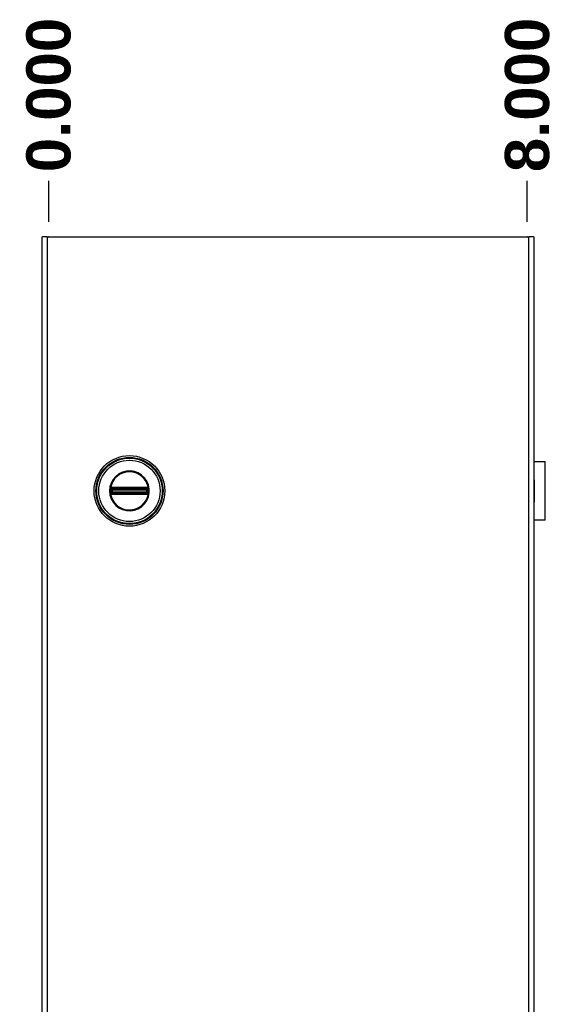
# Model space of a CAD drawing. Header units: inches. Extents: x 2 to 103, y 2 to 66.
# Tile 10 of 21: x 44 to 53, y 34 to 50. Entities that reach past the tile are written whole.
import ezdxf

# ---------------------------------------------------------------- set-up
doc = ezdxf.new("R2010")
doc.units = ezdxf.units.IN
doc.header["$LTSCALE"] = 6.141898
doc.header["$MEASUREMENT"] = 0
doc.linetypes.add('CHAIN', pattern=[0.7087, 0.4724, -0.0591, 0.1181, -0.0591])
for name, color, linetype, lineweight in [('Dimensions(ANSI)', 7, 'Continuous', 25), ('Visible Edges(ANSI)', 7, 'Continuous', 25), ('Visible Tangent Edges(ANSI)', 7, 'Continuous', 25), ('Work Point(ANSI)', 7, 'Continuous', 25)]:
    doc.layers.add(name, color=color, linetype=linetype, lineweight=lineweight)
doc.styles.add('Dimension-ANSI', font='arialbd.ttf')
doc.dimstyles.new('INCH-ANSI-VERTICAL', dxfattribs={"dimscale": 6.141898, "dimtxt": 0.12, "dimasz": 0.098425, "dimexe": 0.04, "dimexo": 0.04, "dimgap": 0.031496, "dimtad": 0, "dimtih": 1, "dimtoh": 1, "dimdec": 3, "dimrnd": 1e-08, "dimzin": 0, "dimdsep": 46, "dimtxsty": 'Dimension-ANSI', "dimcen": 0.09, "dimdle": 0.312, "dimclrd": 179, "dimclre": 179, "dimclrt": 7, "dimadec": 1, "dimazin": 0, "dimtfac": 1, "dimtdec": 3, "dimtofl": 0, "dimtmove": 0, "dimatfit": 3, "dimfxl": 1, "dimtolj": 1, "dimtzin": 4, "dimlwd": 25, "dimlwe": 25, "dimarcsym": 0})

# ---------------------------------------------------------------- blocks, each defined once
blk = doc.blocks.new('*D13')
at = {"layer": 'Defpoints', "color": 0, "linetype": 'Continuous', "transparency": 16777216}
for p in [(44.77, 47.735), (44.77, 46.806), (44.77, 46.806)]:
    blk.add_point(p, dxfattribs=at)
at = {"layer": 'Dimensions(ANSI)', "color": 179, "linetype": 'Continuous', "lineweight": 25, "true_color": 0x262658, "transparency": 16777216}
blk.add_line((44.77, 47.051), (44.77, 47.735), dxfattribs=at)
at = {"layer": 'Dimensions(ANSI)', "color": 7, "linetype": 'Continuous', "lineweight": 25, "transparency": 16777216, "insert": (44.77, 49.17), "char_height": 0.737, "attachment_point": 5, "rotation": 90, "style": 'Dimension-ANSI'}
blk.add_mtext('\\A1;0.000', dxfattribs=at)
blk = doc.blocks.new('*D14')
at = {"layer": 'Defpoints', "color": 0, "linetype": 'Continuous', "transparency": 16777216}
for p in [(52.754, 47.735), (44.77, 46.806), (52.754, 46.806)]:
    blk.add_point(p, dxfattribs=at)
at = {"layer": 'Dimensions(ANSI)', "color": 179, "linetype": 'Continuous', "lineweight": 25, "true_color": 0x262658, "transparency": 16777216}
blk.add_line((52.754, 47.051), (52.754, 47.735), dxfattribs=at)
at = {"layer": 'Dimensions(ANSI)', "color": 7, "linetype": 'Continuous', "lineweight": 25, "transparency": 16777216, "insert": (52.754, 49.171), "char_height": 0.737, "attachment_point": 5, "rotation": 90, "style": 'Dimension-ANSI'}
blk.add_mtext('\\A1;8.000', dxfattribs=at)

msp = doc.modelspace()

# ---------------------------------------------------------------- linework, layer by layer
at = {"layer": 'Visible Edges(ANSI)'}
for p, q in [((44.65975, 22.85228), (44.65975, 46.80568)), ((44.74558, 46.80568), (44.65975, 46.80568)), ((44.74558, 46.80568), (52.77796, 46.80568)), ((52.86379, 46.80568), (52.77796, 46.80568)), ((52.86379, 46.80568), (52.86379, 22.85228)), ((52.86379, 43.0551), (53.04919, 43.0551)), ((53.04919, 42.07276), (53.04919, 43.0551)), ((52.86611, 42.75058), (52.86379, 42.75058)), ((52.86611, 42.75058), (52.86611, 42.71227)), ((52.86379, 42.71227), (52.86611, 42.71227)), ((52.86611, 42.4156), (52.86379, 42.4156)), ((52.86611, 42.4156), (52.86611, 42.37729)), ((52.86379, 42.37729), (52.86611, 42.37729)), ((53.04919, 42.07276), (52.86379, 42.07276))]:
    msp.add_line(p, q, dxfattribs=at)
msp.add_circle((46.11691, 42.56393), 0.5894, dxfattribs=at)
at = {"layer": 'Visible Tangent Edges(ANSI)'}
for p, q in [((44.74558, 46.80568), (44.74558, 22.85228)), ((52.77796, 22.85228), (52.77796, 46.80568)), ((45.79302, 42.56393), (45.78376, 42.56393)), ((45.80336, 42.58668), (45.81068, 42.58668)), ((45.80598, 42.60295), (45.81337, 42.59867)), ((45.80842, 42.61696), (45.81268, 42.6096)), ((45.81068, 42.54118), (45.81068, 42.58668)), ((45.81911, 42.58668), (45.81068, 42.58668)), ((45.81695, 42.60224), (45.81268, 42.6096)), ((45.81911, 42.54118), (45.81911, 42.58668)), ((45.81911, 42.58668), (45.82188, 42.58392)), ((45.82163, 42.6206), (45.82175, 42.61208)), ((45.8317, 42.58392), (45.82188, 42.58392)), ((45.82188, 42.58392), (45.82188, 42.54395)), ((45.82893, 42.62068), (45.82893, 42.61212)), ((46.4049, 42.62068), (45.82893, 42.62068)), ((45.82893, 42.61212), (46.4049, 42.61212)), ((45.82893, 42.61212), (45.82893, 42.60494)), ((45.82893, 42.60494), (46.4049, 42.60494)), ((45.82893, 42.5965), (45.82893, 42.60494)), ((45.82893, 42.5965), (46.4049, 42.5965)), ((45.8317, 42.59373), (45.82893, 42.5965)), ((46.40213, 42.59373), (45.8317, 42.59373)), ((45.8317, 42.59373), (45.8317, 42.58392)), ((45.8317, 42.58392), (46.40213, 42.58392)), ((45.8317, 42.54395), (45.8317, 42.58392)), ((46.4049, 42.5965), (46.40213, 42.59373)), ((46.40213, 42.58392), (46.40213, 42.59373)), ((46.40213, 42.58392), (46.40213, 42.54395)), ((46.41195, 42.58392), (46.40213, 42.58392)), ((46.4049, 42.62068), (46.4049, 42.61212)), ((46.4049, 42.61212), (46.4049, 42.60494)), ((46.4049, 42.5965), (46.4049, 42.60494)), ((46.41195, 42.58392), (46.41472, 42.58668)), ((46.41195, 42.54395), (46.41195, 42.58392)), ((46.4122, 42.6206), (46.41208, 42.61208)), ((46.42315, 42.58668), (46.41472, 42.58668)), ((46.41472, 42.58668), (46.41472, 42.54118)), ((46.42115, 42.6096), (46.41688, 42.60224)), ((46.42045, 42.59867), (46.42785, 42.60295)), ((46.42115, 42.6096), (46.42541, 42.61696)), ((46.43047, 42.58668), (46.42315, 42.58668)), ((46.42315, 42.58668), (46.42315, 42.54118)), ((46.43272, 42.61074), (46.42614, 42.60535)), ((52.86611, 42.71227), (52.86611, 42.4156)), ((45.8011, 42.51713), (45.80769, 42.52251)), ((45.80336, 42.54118), (45.81068, 42.54118)), ((45.81337, 42.5292), (45.80598, 42.52491)), ((45.80842, 42.5109), (45.81268, 42.51826)), ((45.81911, 42.54118), (45.81068, 42.54118)), ((45.81268, 42.51826), (45.81695, 42.52562)), ((45.82188, 42.54395), (45.81911, 42.54118)), ((45.82175, 42.51578), (45.82163, 42.50726)), ((45.82188, 42.54395), (45.8317, 42.54395)), ((45.82893, 42.53136), (45.8317, 42.53413)), ((46.4049, 42.53136), (45.82893, 42.53136)), ((45.82893, 42.52293), (45.82893, 42.53136)), ((46.4049, 42.52293), (45.82893, 42.52293)), ((45.82893, 42.51575), (45.82893, 42.52293)), ((45.82893, 42.51575), (45.82893, 42.50718)), ((46.4049, 42.51575), (45.82893, 42.51575)), ((45.82893, 42.50718), (46.4049, 42.50718)), ((46.40213, 42.54395), (45.8317, 42.54395)), ((45.8317, 42.54395), (45.8317, 42.53413)), ((45.8317, 42.53413), (46.40213, 42.53413)), ((46.40213, 42.53413), (46.40213, 42.54395)), ((46.40213, 42.54395), (46.41195, 42.54395)), ((46.40213, 42.53413), (46.4049, 42.53136)), ((46.4049, 42.52293), (46.4049, 42.53136)), ((46.4049, 42.51575), (46.4049, 42.52293)), ((46.4049, 42.51575), (46.4049, 42.50718)), ((46.41472, 42.54118), (46.41195, 42.54395)), ((46.41208, 42.51578), (46.4122, 42.50726)), ((46.42315, 42.54118), (46.41472, 42.54118)), ((46.41688, 42.52562), (46.42115, 42.51826)), ((46.42785, 42.52491), (46.42045, 42.5292)), ((46.42115, 42.51826), (46.42541, 42.5109)), ((46.43047, 42.54118), (46.42315, 42.54118)), ((46.42614, 42.52251), (46.43272, 42.51713))]:
    msp.add_line(p, q, dxfattribs=at)
at = {"layer": 'Visible Tangent Edges(ANSI)', "flags": 128}
for points in [[(45.78376, 42.56393), (45.79062, 42.49695), (45.81076, 42.43255), (45.84348, 42.37367), (45.8874, 42.32246), (45.9407, 42.28123), (46.00125, 42.25151), (46.06651, 42.23477), (46.13379, 42.23157), (46.20042, 42.24169), (46.26373, 42.2649), (46.32093, 42.30069), (46.36959, 42.34726), (46.40809, 42.40252), (46.43484, 42.46441), (46.44831, 42.53057), (46.44812, 42.59792), (46.43458, 42.66388), (46.40805, 42.72589), (46.36931, 42.7812), (46.32034, 42.82756), (46.26324, 42.86321), (46.20011, 42.88646), (46.1334, 42.89652), (46.06595, 42.89313), (46.00065, 42.8761), (45.94021, 42.84628), (45.88702, 42.80505), (45.84326, 42.75384), (45.8106, 42.69486), (45.79053, 42.6307), (45.78376, 42.56393)], [(45.79302, 42.56393), (45.7996, 42.62884), (45.81911, 42.69122), (45.85087, 42.74857), (45.89341, 42.79835), (45.94513, 42.83843), (46.00388, 42.86742), (46.06737, 42.88398), (46.13294, 42.88728), (46.19779, 42.87749), (46.25917, 42.85489), (46.31468, 42.82023), (46.36229, 42.77516), (46.39996, 42.72139), (46.42575, 42.6611), (46.43891, 42.59698), (46.4391, 42.5315), (46.426, 42.46718), (46.4, 42.40701), (46.36257, 42.35328), (46.31526, 42.30801), (46.25965, 42.27321), (46.1981, 42.25065), (46.13332, 42.24081), (46.06791, 42.24392), (46.00446, 42.26019), (45.9456, 42.28909), (45.89378, 42.32917), (45.85108, 42.37896), (45.81927, 42.4362), (45.7997, 42.49881), (45.79302, 42.56393)], [(45.79718, 42.58651), (45.79711, 42.58463), (45.79704, 42.58276), (45.79697, 42.58088), (45.79692, 42.579), (45.79687, 42.57712), (45.79682, 42.57524), (45.79679, 42.57335), (45.79676, 42.57147), (45.79673, 42.56959), (45.79672, 42.5677), (45.79671, 42.56582), (45.7967, 42.56393), (45.79671, 42.56205), (45.79672, 42.56016), (45.79673, 42.55828), (45.79676, 42.55639), (45.79679, 42.55451), (45.79682, 42.55263), (45.79687, 42.55075), (45.79692, 42.54887), (45.79697, 42.54699), (45.79704, 42.54511), (45.79711, 42.54323), (45.79718, 42.54136)], [(45.79757, 42.5937), (45.79755, 42.5934), (45.79753, 42.5931), (45.79751, 42.5928), (45.7975, 42.5925), (45.79748, 42.5922), (45.79746, 42.5919), (45.79744, 42.5916), (45.79743, 42.5913), (45.79741, 42.591), (45.79739, 42.5907), (45.79738, 42.5904), (45.79736, 42.5901), (45.79734, 42.58981), (45.79733, 42.58951), (45.79731, 42.58921), (45.7973, 42.58891), (45.79728, 42.58861), (45.79727, 42.58831), (45.79725, 42.58801), (45.79724, 42.58771), (45.79722, 42.58741), (45.79721, 42.58711), (45.7972, 42.58681), (45.79718, 42.58651)], [(45.79991, 42.60706), (45.79976, 42.60654), (45.79961, 42.60602), (45.79947, 42.6055), (45.79933, 42.60497), (45.7992, 42.60443), (45.79907, 42.6039), (45.79895, 42.60336), (45.79883, 42.60281), (45.79871, 42.60226), (45.7986, 42.60171), (45.79849, 42.60115), (45.79839, 42.60059), (45.79829, 42.60003), (45.7982, 42.59946), (45.79811, 42.59889), (45.79803, 42.59831), (45.79795, 42.59774), (45.79788, 42.59716), (45.79781, 42.59658), (45.79775, 42.596), (45.7977, 42.59542), (45.79765, 42.59485), (45.79761, 42.59427), (45.79757, 42.5937)], [(45.8011, 42.61074), (45.80105, 42.61059), (45.801, 42.61044), (45.80094, 42.61029), (45.80089, 42.61014), (45.80084, 42.60999), (45.80079, 42.60984), (45.80074, 42.60969), (45.80069, 42.60954), (45.80063, 42.60939), (45.80058, 42.60923), (45.80053, 42.60908), (45.80048, 42.60893), (45.80043, 42.60877), (45.80038, 42.60862), (45.80033, 42.60846), (45.80029, 42.60831), (45.80024, 42.60815), (45.80019, 42.608), (45.80014, 42.60784), (45.80009, 42.60769), (45.80005, 42.60753), (45.8, 42.60737), (45.79995, 42.60721), (45.79991, 42.60706)], [(45.80842, 42.61696), (45.80807, 42.61676), (45.80773, 42.61655), (45.80739, 42.61634), (45.80705, 42.61612), (45.80672, 42.61589), (45.80639, 42.61566), (45.80606, 42.61543), (45.80573, 42.61519), (45.80541, 42.61494), (45.8051, 42.61469), (45.80479, 42.61444), (45.80448, 42.61418), (45.80417, 42.61392), (45.80387, 42.61365), (45.80358, 42.61338), (45.80328, 42.6131), (45.803, 42.61282), (45.80271, 42.61254), (45.80243, 42.61225), (45.80216, 42.61195), (45.80189, 42.61166), (45.80162, 42.61135), (45.80136, 42.61105), (45.8011, 42.61074)], [(45.80335, 42.59386), (45.80335, 42.59426), (45.80337, 42.59466), (45.80339, 42.59506), (45.80342, 42.59546), (45.80346, 42.59586), (45.80352, 42.59626), (45.80358, 42.59665), (45.80365, 42.59705), (45.80373, 42.59744), (45.80382, 42.59784), (45.80392, 42.59822), (45.80403, 42.59861), (45.80415, 42.59899), (45.80428, 42.59937), (45.80441, 42.59975), (45.80455, 42.60012), (45.8047, 42.60048), (45.80486, 42.60085), (45.80503, 42.60121), (45.80521, 42.60156), (45.80539, 42.60192), (45.80558, 42.60227), (45.80577, 42.60261), (45.80598, 42.60295)], [(45.80336, 42.58668), (45.80336, 42.58698), (45.80336, 42.58727), (45.80336, 42.58757), (45.80335, 42.58786), (45.80335, 42.58815), (45.80335, 42.58845), (45.80335, 42.58874), (45.80335, 42.58904), (45.80335, 42.58933), (45.80335, 42.58963), (45.80335, 42.58992), (45.80335, 42.59022), (45.80335, 42.59052), (45.80335, 42.59082), (45.80335, 42.59112), (45.80335, 42.59142), (45.80335, 42.59172), (45.80335, 42.59202), (45.80335, 42.59232), (45.80335, 42.59263), (45.80335, 42.59293), (45.80335, 42.59324), (45.80335, 42.59355), (45.80335, 42.59386)], [(45.80336, 42.54118), (45.80337, 42.54308), (45.80338, 42.54497), (45.80339, 42.54687), (45.8034, 42.54876), (45.8034, 42.55066), (45.80341, 42.55256), (45.80341, 42.55445), (45.80342, 42.55635), (45.80342, 42.55824), (45.80342, 42.56014), (45.80342, 42.56204), (45.80342, 42.56393), (45.80342, 42.56583), (45.80342, 42.56772), (45.80342, 42.56962), (45.80342, 42.57152), (45.80341, 42.57341), (45.80341, 42.57531), (45.8034, 42.57721), (45.8034, 42.5791), (45.80339, 42.581), (45.80338, 42.58289), (45.80337, 42.58479), (45.80336, 42.58668)], [(45.80598, 42.60295), (45.80604, 42.60306), (45.80611, 42.60316), (45.80617, 42.60326), (45.80624, 42.60337), (45.80631, 42.60347), (45.80637, 42.60357), (45.80644, 42.60367), (45.80651, 42.60378), (45.80658, 42.60388), (45.80665, 42.60398), (45.80672, 42.60408), (45.80679, 42.60418), (45.80686, 42.60428), (45.80693, 42.60438), (45.80701, 42.60448), (45.80708, 42.60458), (45.80715, 42.60468), (45.80723, 42.60477), (45.8073, 42.60487), (45.80738, 42.60497), (45.80745, 42.60506), (45.80753, 42.60516), (45.80761, 42.60526), (45.80769, 42.60535)], [(45.80769, 42.60535), (45.80786, 42.60556), (45.80804, 42.60577), (45.80822, 42.60598), (45.80841, 42.60618), (45.80859, 42.60638), (45.80879, 42.60658), (45.80898, 42.60677), (45.80918, 42.60697), (45.80938, 42.60715), (45.80958, 42.60734), (45.80978, 42.60752), (45.80999, 42.6077), (45.8102, 42.60788), (45.81041, 42.60805), (45.81063, 42.60822), (45.81085, 42.60839), (45.81107, 42.60855), (45.81129, 42.60871), (45.81152, 42.60887), (45.81175, 42.60902), (45.81198, 42.60917), (45.81221, 42.60932), (45.81245, 42.60946), (45.81268, 42.6096)], [(45.82163, 42.6206), (45.82105, 42.62059), (45.82047, 42.62056), (45.81989, 42.62052), (45.81932, 42.62047), (45.81874, 42.6204), (45.81817, 42.62033), (45.8176, 42.62024), (45.81703, 42.62014), (45.81646, 42.62003), (45.8159, 42.6199), (45.81534, 42.61977), (45.81478, 42.61962), (45.81422, 42.61946), (45.81367, 42.61929), (45.81312, 42.61911), (45.81258, 42.61892), (45.81204, 42.61871), (45.81151, 42.61849), (45.81098, 42.61827), (45.81045, 42.61803), (45.80994, 42.61778), (45.80942, 42.61752), (45.80892, 42.61725), (45.80842, 42.61696)], [(45.81068, 42.58668), (45.81068, 42.587), (45.81068, 42.58732), (45.81069, 42.58764), (45.8107, 42.58796), (45.81071, 42.58827), (45.81073, 42.58859), (45.81075, 42.5889), (45.81077, 42.58922), (45.81079, 42.58953), (45.81082, 42.58984), (45.81085, 42.59015), (45.81088, 42.59046), (45.81092, 42.59077), (45.81095, 42.59107), (45.81099, 42.59137), (45.81104, 42.59168), (45.81108, 42.59197), (45.81112, 42.59227), (45.81117, 42.59257), (45.81122, 42.59286), (45.81127, 42.59315), (45.81132, 42.59344), (45.81138, 42.59372), (45.81143, 42.594)], [(45.81143, 42.594), (45.81148, 42.59421), (45.81152, 42.59441), (45.81157, 42.59462), (45.81163, 42.59482), (45.81168, 42.59503), (45.81174, 42.59523), (45.81181, 42.59543), (45.81187, 42.59563), (45.81194, 42.59583), (45.81202, 42.59603), (45.81209, 42.59623), (45.81217, 42.59643), (45.81225, 42.59662), (45.81234, 42.59681), (45.81243, 42.59701), (45.81252, 42.5972), (45.81262, 42.59739), (45.81272, 42.59758), (45.81282, 42.59776), (45.81292, 42.59795), (45.81303, 42.59813), (45.81314, 42.59831), (45.81326, 42.59849), (45.81337, 42.59867)], [(45.81268, 42.6096), (45.81302, 42.6098), (45.81337, 42.60998), (45.81372, 42.61016), (45.81407, 42.61033), (45.81443, 42.61049), (45.81479, 42.61065), (45.81516, 42.6108), (45.81553, 42.61094), (45.8159, 42.61107), (45.81628, 42.61119), (45.81666, 42.61131), (45.81704, 42.61142), (45.81742, 42.61152), (45.8178, 42.61161), (45.81819, 42.6117), (45.81858, 42.61177), (45.81897, 42.61184), (45.81937, 42.6119), (45.81976, 42.61195), (45.82016, 42.612), (45.82055, 42.61203), (45.82095, 42.61206), (45.82135, 42.61207), (45.82175, 42.61208)], [(45.81695, 42.60224), (45.81712, 42.60236), (45.8173, 42.60247), (45.81748, 42.60258), (45.81767, 42.60269), (45.81785, 42.6028), (45.81804, 42.6029), (45.81823, 42.603), (45.81842, 42.60309), (45.81861, 42.60318), (45.8188, 42.60327), (45.81899, 42.60336), (45.81919, 42.60344), (45.81939, 42.60352), (45.81958, 42.6036), (45.81978, 42.60367), (45.81998, 42.60374), (45.82018, 42.60381), (45.82038, 42.60387), (45.82059, 42.60393), (45.82079, 42.60399), (45.821, 42.60404), (45.8212, 42.60409), (45.82141, 42.60414), (45.82161, 42.60418)], [(45.82161, 42.60418), (45.82189, 42.60424), (45.82218, 42.60429), (45.82247, 42.60434), (45.82276, 42.60439), (45.82305, 42.60444), (45.82334, 42.60449), (45.82364, 42.60454), (45.82394, 42.60458), (45.82424, 42.60462), (45.82454, 42.60466), (45.82485, 42.6047), (45.82515, 42.60473), (45.82546, 42.60476), (45.82577, 42.60479), (45.82608, 42.60482), (45.8264, 42.60484), (45.82671, 42.60487), (45.82703, 42.60489), (45.82734, 42.6049), (45.82766, 42.60491), (45.82798, 42.60492), (45.82829, 42.60493), (45.82861, 42.60494), (45.82893, 42.60494)], [(45.82893, 42.62068), (45.82863, 42.62068), (45.82832, 42.62068), (45.82802, 42.62068), (45.82771, 42.62068), (45.82741, 42.62068), (45.8271, 42.62068), (45.8268, 42.62067), (45.8265, 42.62067), (45.82619, 42.62067), (45.82589, 42.62066), (45.82558, 42.62066), (45.82528, 42.62066), (45.82497, 42.62065), (45.82467, 42.62065), (45.82437, 42.62064), (45.82406, 42.62064), (45.82376, 42.62063), (45.82345, 42.62063), (45.82315, 42.62062), (45.82284, 42.62062), (45.82254, 42.62061), (45.82224, 42.62061), (45.82193, 42.62061), (45.82163, 42.6206)], [(45.82175, 42.61208), (45.82206, 42.61208), (45.82237, 42.61209), (45.82267, 42.61209), (45.82298, 42.61209), (45.82329, 42.61209), (45.82359, 42.61209), (45.82389, 42.6121), (45.82419, 42.6121), (45.82449, 42.6121), (45.82479, 42.6121), (45.82509, 42.61211), (45.82539, 42.61211), (45.82569, 42.61211), (45.82598, 42.61211), (45.82628, 42.61211), (45.82658, 42.61211), (45.82687, 42.61212), (45.82717, 42.61212), (45.82746, 42.61212), (45.82775, 42.61212), (45.82805, 42.61212), (45.82834, 42.61212), (45.82864, 42.61212), (45.82893, 42.61212)], [(46.4122, 42.6206), (46.4119, 42.62061), (46.41159, 42.62061), (46.41129, 42.62061), (46.41098, 42.62062), (46.41068, 42.62062), (46.41037, 42.62063), (46.41007, 42.62063), (46.40977, 42.62064), (46.40946, 42.62064), (46.40916, 42.62065), (46.40885, 42.62065), (46.40855, 42.62066), (46.40824, 42.62066), (46.40794, 42.62066), (46.40764, 42.62067), (46.40733, 42.62067), (46.40703, 42.62067), (46.40672, 42.62068), (46.40642, 42.62068), (46.40611, 42.62068), (46.40581, 42.62068), (46.40551, 42.62068), (46.4052, 42.62068), (46.4049, 42.62068)], [(46.4049, 42.61212), (46.40519, 42.61212), (46.40548, 42.61212), (46.40578, 42.61212), (46.40607, 42.61212), (46.40637, 42.61212), (46.40666, 42.61212), (46.40696, 42.61212), (46.40725, 42.61211), (46.40755, 42.61211), (46.40784, 42.61211), (46.40814, 42.61211), (46.40844, 42.61211), (46.40873, 42.61211), (46.40903, 42.6121), (46.40933, 42.6121), (46.40963, 42.6121), (46.40994, 42.6121), (46.41024, 42.61209), (46.41054, 42.61209), (46.41085, 42.61209), (46.41115, 42.61209), (46.41146, 42.61209), (46.41177, 42.61208), (46.41208, 42.61208)], [(46.4049, 42.60494), (46.40522, 42.60494), (46.40553, 42.60493), (46.40585, 42.60492), (46.40617, 42.60491), (46.40648, 42.6049), (46.4068, 42.60488), (46.40711, 42.60486), (46.40743, 42.60484), (46.40774, 42.60482), (46.40805, 42.60479), (46.40836, 42.60476), (46.40867, 42.60473), (46.40897, 42.60469), (46.40928, 42.60466), (46.40958, 42.60462), (46.40988, 42.60458), (46.41018, 42.60453), (46.41048, 42.60449), (46.41078, 42.60444), (46.41107, 42.60439), (46.41136, 42.60434), (46.41165, 42.60429), (46.41193, 42.60424), (46.41222, 42.60418)], [(46.41208, 42.61208), (46.41248, 42.61207), (46.41288, 42.61206), (46.41327, 42.61203), (46.41367, 42.612), (46.41407, 42.61195), (46.41446, 42.6119), (46.41485, 42.61184), (46.41525, 42.61177), (46.41563, 42.6117), (46.41602, 42.61161), (46.41641, 42.61152), (46.41679, 42.61142), (46.41717, 42.61131), (46.41755, 42.61119), (46.41793, 42.61107), (46.4183, 42.61094), (46.41867, 42.6108), (46.41903, 42.61065), (46.41939, 42.61049), (46.41975, 42.61033), (46.42011, 42.61016), (46.42046, 42.60998), (46.4208, 42.6098), (46.42115, 42.6096)], [(46.42541, 42.61696), (46.42491, 42.61725), (46.4244, 42.61752), (46.42389, 42.61778), (46.42337, 42.61803), (46.42285, 42.61827), (46.42232, 42.61849), (46.42179, 42.61871), (46.42125, 42.61892), (46.4207, 42.61911), (46.42016, 42.61929), (46.41961, 42.61946), (46.41905, 42.61962), (46.41849, 42.61977), (46.41793, 42.6199), (46.41737, 42.62003), (46.4168, 42.62014), (46.41623, 42.62024), (46.41566, 42.62033), (46.41508, 42.6204), (46.41451, 42.62047), (46.41393, 42.62052), (46.41336, 42.62056), (46.41278, 42.62059), (46.4122, 42.6206)], [(46.41222, 42.60418), (46.41242, 42.60414), (46.41263, 42.60409), (46.41283, 42.60404), (46.41304, 42.60399), (46.41324, 42.60393), (46.41344, 42.60387), (46.41364, 42.60381), (46.41384, 42.60374), (46.41404, 42.60367), (46.41424, 42.6036), (46.41444, 42.60352), (46.41464, 42.60344), (46.41483, 42.60336), (46.41503, 42.60327), (46.41522, 42.60318), (46.41541, 42.60309), (46.4156, 42.603), (46.41579, 42.6029), (46.41598, 42.6028), (46.41616, 42.60269), (46.41634, 42.60258), (46.41652, 42.60247), (46.4167, 42.60236), (46.41688, 42.60224)], [(46.42045, 42.59867), (46.42057, 42.59849), (46.42068, 42.59831), (46.4208, 42.59813), (46.4209, 42.59795), (46.42101, 42.59776), (46.42111, 42.59758), (46.42121, 42.59739), (46.4213, 42.5972), (46.4214, 42.59701), (46.42149, 42.59681), (46.42157, 42.59662), (46.42166, 42.59643), (46.42174, 42.59623), (46.42181, 42.59603), (46.42189, 42.59583), (46.42196, 42.59563), (46.42202, 42.59543), (46.42209, 42.59523), (46.42215, 42.59503), (46.4222, 42.59482), (46.42226, 42.59462), (46.4223, 42.59441), (46.42235, 42.59421), (46.42239, 42.594)], [(46.42115, 42.6096), (46.42138, 42.60946), (46.42162, 42.60932), (46.42185, 42.60917), (46.42208, 42.60902), (46.42231, 42.60887), (46.42253, 42.60872), (46.42275, 42.60856), (46.42297, 42.60839), (46.42319, 42.60823), (46.42341, 42.60806), (46.42362, 42.60788), (46.42383, 42.60771), (46.42404, 42.60753), (46.42425, 42.60734), (46.42445, 42.60716), (46.42465, 42.60697), (46.42485, 42.60677), (46.42504, 42.60658), (46.42523, 42.60638), (46.42542, 42.60618), (46.42561, 42.60598), (46.42579, 42.60577), (46.42597, 42.60556), (46.42614, 42.60535)], [(46.42239, 42.594), (46.42245, 42.59372), (46.4225, 42.59344), (46.42256, 42.59315), (46.42261, 42.59286), (46.42266, 42.59257), (46.4227, 42.59227), (46.42275, 42.59197), (46.42279, 42.59168), (46.42283, 42.59137), (46.42287, 42.59107), (46.42291, 42.59077), (46.42294, 42.59046), (46.42298, 42.59015), (46.42301, 42.58984), (46.42303, 42.58953), (46.42306, 42.58922), (46.42308, 42.5889), (46.4231, 42.58859), (46.42311, 42.58827), (46.42313, 42.58796), (46.42314, 42.58764), (46.42315, 42.58732), (46.42315, 42.587), (46.42315, 42.58668)], [(46.43272, 42.61074), (46.43247, 42.61105), (46.43221, 42.61135), (46.43194, 42.61166), (46.43167, 42.61195), (46.43139, 42.61225), (46.43111, 42.61254), (46.43083, 42.61282), (46.43054, 42.6131), (46.43025, 42.61338), (46.42995, 42.61365), (46.42965, 42.61392), (46.42934, 42.61419), (46.42904, 42.61444), (46.42872, 42.6147), (46.42841, 42.61495), (46.42809, 42.61519), (46.42776, 42.61543), (46.42744, 42.61566), (46.42711, 42.61589), (46.42677, 42.61612), (46.42644, 42.61634), (46.4261, 42.61655), (46.42576, 42.61676), (46.42541, 42.61696)], [(46.42614, 42.60535), (46.42622, 42.60526), (46.4263, 42.60516), (46.42637, 42.60506), (46.42645, 42.60497), (46.42652, 42.60487), (46.4266, 42.60477), (46.42667, 42.60468), (46.42675, 42.60458), (46.42682, 42.60448), (46.42689, 42.60438), (46.42697, 42.60428), (46.42704, 42.60418), (46.42711, 42.60408), (46.42718, 42.60398), (46.42725, 42.60388), (46.42732, 42.60378), (46.42739, 42.60367), (46.42745, 42.60357), (46.42752, 42.60347), (46.42759, 42.60337), (46.42765, 42.60326), (46.42772, 42.60316), (46.42779, 42.60306), (46.42785, 42.60295)], [(46.42785, 42.60295), (46.42805, 42.60261), (46.42825, 42.60227), (46.42844, 42.60192), (46.42862, 42.60156), (46.4288, 42.60121), (46.42896, 42.60085), (46.42912, 42.60048), (46.42927, 42.60012), (46.42942, 42.59975), (46.42955, 42.59937), (46.42968, 42.59899), (46.4298, 42.59861), (46.4299, 42.59822), (46.43, 42.59784), (46.4301, 42.59744), (46.43018, 42.59705), (46.43025, 42.59665), (46.43031, 42.59626), (46.43036, 42.59586), (46.43041, 42.59546), (46.43044, 42.59506), (46.43046, 42.59466), (46.43048, 42.59426), (46.43048, 42.59386)], [(46.43047, 42.58668), (46.43046, 42.58479), (46.43045, 42.58289), (46.43044, 42.581), (46.43043, 42.5791), (46.43042, 42.57721), (46.43042, 42.57531), (46.43041, 42.57341), (46.43041, 42.57152), (46.43041, 42.56962), (46.4304, 42.56772), (46.4304, 42.56583), (46.4304, 42.56393), (46.4304, 42.56204), (46.4304, 42.56014), (46.43041, 42.55824), (46.43041, 42.55635), (46.43041, 42.55445), (46.43042, 42.55256), (46.43042, 42.55066), (46.43043, 42.54876), (46.43044, 42.54687), (46.43045, 42.54497), (46.43046, 42.54308), (46.43047, 42.54118)], [(46.43048, 42.59386), (46.43048, 42.59355), (46.43048, 42.59324), (46.43048, 42.59293), (46.43048, 42.59263), (46.43048, 42.59232), (46.43048, 42.59202), (46.43048, 42.59172), (46.43048, 42.59142), (46.43048, 42.59112), (46.43048, 42.59082), (46.43048, 42.59052), (46.43048, 42.59022), (46.43048, 42.58992), (46.43048, 42.58963), (46.43048, 42.58933), (46.43048, 42.58904), (46.43048, 42.58874), (46.43048, 42.58845), (46.43047, 42.58815), (46.43047, 42.58786), (46.43047, 42.58757), (46.43047, 42.58727), (46.43047, 42.58698), (46.43047, 42.58668)], [(46.43392, 42.60706), (46.43388, 42.60721), (46.43383, 42.60737), (46.43378, 42.60753), (46.43373, 42.60769), (46.43369, 42.60784), (46.43364, 42.608), (46.43359, 42.60815), (46.43354, 42.60831), (46.43349, 42.60846), (46.43344, 42.60862), (46.43339, 42.60877), (46.43334, 42.60893), (46.43329, 42.60908), (46.43324, 42.60923), (46.43319, 42.60939), (46.43314, 42.60954), (46.43309, 42.60969), (46.43304, 42.60984), (46.43299, 42.60999), (46.43294, 42.61014), (46.43288, 42.61029), (46.43283, 42.61044), (46.43278, 42.61059), (46.43272, 42.61074)], [(46.43626, 42.5937), (46.43622, 42.59427), (46.43618, 42.59485), (46.43613, 42.59542), (46.43607, 42.596), (46.43601, 42.59658), (46.43595, 42.59716), (46.43588, 42.59774), (46.4358, 42.59831), (46.43572, 42.59889), (46.43563, 42.59946), (46.43554, 42.60003), (46.43544, 42.60059), (46.43534, 42.60115), (46.43523, 42.60171), (46.43512, 42.60226), (46.435, 42.60281), (46.43488, 42.60336), (46.43476, 42.6039), (46.43463, 42.60443), (46.43449, 42.60497), (46.43436, 42.6055), (46.43421, 42.60602), (46.43407, 42.60654), (46.43392, 42.60706)], [(46.43664, 42.58651), (46.43663, 42.58681), (46.43662, 42.58711), (46.4366, 42.58741), (46.43659, 42.58771), (46.43657, 42.58801), (46.43656, 42.58831), (46.43655, 42.58861), (46.43653, 42.58891), (46.43652, 42.58921), (46.4365, 42.58951), (46.43648, 42.58981), (46.43647, 42.5901), (46.43645, 42.5904), (46.43643, 42.5907), (46.43642, 42.591), (46.4364, 42.5913), (46.43638, 42.5916), (46.43637, 42.5919), (46.43635, 42.5922), (46.43633, 42.5925), (46.43631, 42.5928), (46.4363, 42.5931), (46.43628, 42.5934), (46.43626, 42.5937)], [(46.43664, 42.54136), (46.43672, 42.54323), (46.43679, 42.54511), (46.43685, 42.54699), (46.43691, 42.54887), (46.43696, 42.55075), (46.437, 42.55263), (46.43704, 42.55451), (46.43707, 42.55639), (46.4371, 42.55828), (46.43711, 42.56016), (46.43712, 42.56205), (46.43713, 42.56393), (46.43712, 42.56582), (46.43711, 42.5677), (46.4371, 42.56959), (46.43707, 42.57147), (46.43704, 42.57335), (46.437, 42.57524), (46.43696, 42.57712), (46.43691, 42.579), (46.43685, 42.58088), (46.43679, 42.58276), (46.43672, 42.58463), (46.43664, 42.58651)], [(45.79718, 42.54136), (45.7972, 42.54106), (45.79721, 42.54076), (45.79722, 42.54046), (45.79724, 42.54016), (45.79725, 42.53986), (45.79727, 42.53956), (45.79728, 42.53926), (45.7973, 42.53896), (45.79731, 42.53866), (45.79733, 42.53836), (45.79734, 42.53806), (45.79736, 42.53776), (45.79738, 42.53746), (45.79739, 42.53716), (45.79741, 42.53686), (45.79743, 42.53656), (45.79744, 42.53626), (45.79746, 42.53596), (45.79748, 42.53566), (45.7975, 42.53537), (45.79751, 42.53507), (45.79753, 42.53477), (45.79755, 42.53447), (45.79757, 42.53417)], [(45.79757, 42.53417), (45.79761, 42.53359), (45.79765, 42.53301), (45.7977, 42.53244), (45.79776, 42.53186), (45.79782, 42.53128), (45.79788, 42.53071), (45.79796, 42.53013), (45.79803, 42.52956), (45.79812, 42.52899), (45.7982, 42.52842), (45.7983, 42.52786), (45.79839, 42.52729), (45.7985, 42.52673), (45.7986, 42.52617), (45.79871, 42.52562), (45.79883, 42.52507), (45.79895, 42.52452), (45.79907, 42.52398), (45.7992, 42.52344), (45.79934, 42.5229), (45.79947, 42.52237), (45.79961, 42.52184), (45.79976, 42.52132), (45.79991, 42.52081)], [(45.79991, 42.52081), (45.79995, 42.52065), (45.8, 42.52049), (45.80005, 42.52034), (45.80009, 42.52018), (45.80014, 42.52002), (45.80019, 42.51987), (45.80024, 42.51971), (45.80029, 42.51955), (45.80033, 42.5194), (45.80038, 42.51924), (45.80043, 42.51909), (45.80048, 42.51894), (45.80053, 42.51878), (45.80058, 42.51863), (45.80063, 42.51848), (45.80069, 42.51833), (45.80074, 42.51817), (45.80079, 42.51802), (45.80084, 42.51787), (45.80089, 42.51772), (45.80094, 42.51757), (45.801, 42.51742), (45.80105, 42.51727), (45.8011, 42.51713)], [(45.8011, 42.51713), (45.80136, 42.51682), (45.80162, 42.51651), (45.80189, 42.51621), (45.80216, 42.51591), (45.80243, 42.51562), (45.80271, 42.51533), (45.80299, 42.51505), (45.80328, 42.51477), (45.80357, 42.51449), (45.80387, 42.51422), (45.80417, 42.51395), (45.80447, 42.51369), (45.80478, 42.51343), (45.8051, 42.51317), (45.80541, 42.51292), (45.80573, 42.51268), (45.80606, 42.51244), (45.80638, 42.5122), (45.80672, 42.51197), (45.80705, 42.51175), (45.80739, 42.51153), (45.80773, 42.51131), (45.80807, 42.51111), (45.80842, 42.5109)], [(45.80335, 42.53401), (45.80335, 42.53432), (45.80335, 42.53463), (45.80335, 42.53493), (45.80335, 42.53524), (45.80335, 42.53554), (45.80335, 42.53584), (45.80335, 42.53615), (45.80335, 42.53645), (45.80335, 42.53675), (45.80335, 42.53705), (45.80335, 42.53735), (45.80335, 42.53764), (45.80335, 42.53794), (45.80335, 42.53824), (45.80335, 42.53853), (45.80335, 42.53883), (45.80335, 42.53912), (45.80335, 42.53942), (45.80335, 42.53971), (45.80335, 42.54001), (45.80336, 42.5403), (45.80336, 42.54059), (45.80336, 42.54089), (45.80336, 42.54118)], [(45.80598, 42.52491), (45.80577, 42.52525), (45.80558, 42.5256), (45.80539, 42.52595), (45.80521, 42.5263), (45.80503, 42.52666), (45.80487, 42.52702), (45.80471, 42.52739), (45.80456, 42.52776), (45.80442, 42.52813), (45.80428, 42.52851), (45.80416, 42.52889), (45.80404, 42.52927), (45.80393, 42.52965), (45.80383, 42.53004), (45.80374, 42.53043), (45.80366, 42.53082), (45.80359, 42.53121), (45.80352, 42.53161), (45.80347, 42.53201), (45.80343, 42.5324), (45.80339, 42.5328), (45.80337, 42.5332), (45.80335, 42.53361), (45.80335, 42.53401)], [(45.80769, 42.52251), (45.80761, 42.52261), (45.80753, 42.5227), (45.80746, 42.5228), (45.80738, 42.5229), (45.8073, 42.52299), (45.80723, 42.52309), (45.80715, 42.52319), (45.80708, 42.52329), (45.80701, 42.52339), (45.80693, 42.52349), (45.80686, 42.52358), (45.80679, 42.52368), (45.80672, 42.52378), (45.80665, 42.52389), (45.80658, 42.52399), (45.80651, 42.52409), (45.80644, 42.52419), (45.80637, 42.52429), (45.80631, 42.52439), (45.80624, 42.5245), (45.80617, 42.5246), (45.80611, 42.5247), (45.80604, 42.52481), (45.80598, 42.52491)], [(45.81268, 42.51826), (45.81245, 42.5184), (45.81221, 42.51855), (45.81198, 42.51869), (45.81175, 42.51884), (45.81152, 42.519), (45.81129, 42.51915), (45.81107, 42.51931), (45.81085, 42.51948), (45.81063, 42.51964), (45.81041, 42.51982), (45.8102, 42.51999), (45.80999, 42.52017), (45.80978, 42.52035), (45.80958, 42.52053), (45.80937, 42.52071), (45.80917, 42.5209), (45.80898, 42.52109), (45.80878, 42.52129), (45.80859, 42.52149), (45.80841, 42.52169), (45.80822, 42.52189), (45.80804, 42.52209), (45.80786, 42.5223), (45.80769, 42.52251)], [(45.80842, 42.5109), (45.80892, 42.51062), (45.80942, 42.51035), (45.80994, 42.51009), (45.81046, 42.50984), (45.81098, 42.5096), (45.81151, 42.50937), (45.81205, 42.50915), (45.81259, 42.50895), (45.81313, 42.50876), (45.81368, 42.50857), (45.81423, 42.5084), (45.81479, 42.50824), (45.81535, 42.5081), (45.81591, 42.50796), (45.81648, 42.50784), (45.81704, 42.50772), (45.81761, 42.50762), (45.81818, 42.50754), (45.81876, 42.50746), (45.81933, 42.5074), (45.8199, 42.50734), (45.82048, 42.50731), (45.82105, 42.50728), (45.82163, 42.50726)], [(45.81143, 42.53386), (45.81138, 42.53414), (45.81132, 42.53443), (45.81127, 42.53472), (45.81122, 42.53501), (45.81117, 42.5353), (45.81112, 42.53559), (45.81108, 42.53589), (45.81104, 42.53619), (45.81099, 42.53649), (45.81095, 42.53679), (45.81092, 42.5371), (45.81088, 42.53741), (45.81085, 42.53771), (45.81082, 42.53802), (45.81079, 42.53834), (45.81077, 42.53865), (45.81075, 42.53896), (45.81073, 42.53928), (45.81071, 42.53959), (45.8107, 42.53991), (45.81069, 42.54023), (45.81068, 42.54054), (45.81068, 42.54086), (45.81068, 42.54118)], [(45.81337, 42.5292), (45.81326, 42.52937), (45.81314, 42.52955), (45.81303, 42.52973), (45.81292, 42.52992), (45.81282, 42.5301), (45.81272, 42.53029), (45.81262, 42.53048), (45.81252, 42.53067), (45.81243, 42.53086), (45.81234, 42.53105), (45.81225, 42.53125), (45.81217, 42.53144), (45.81209, 42.53164), (45.81202, 42.53183), (45.81194, 42.53203), (45.81187, 42.53223), (45.81181, 42.53243), (45.81174, 42.53264), (45.81168, 42.53284), (45.81163, 42.53304), (45.81157, 42.53325), (45.81152, 42.53345), (45.81148, 42.53366), (45.81143, 42.53386)], [(45.82175, 42.51578), (45.82135, 42.51579), (45.82096, 42.51581), (45.82056, 42.51584), (45.82016, 42.51587), (45.81977, 42.51591), (45.81938, 42.51596), (45.81898, 42.51602), (45.81859, 42.51609), (45.8182, 42.51617), (45.81781, 42.51625), (45.81743, 42.51634), (45.81704, 42.51645), (45.81666, 42.51655), (45.81628, 42.51667), (45.81591, 42.5168), (45.81554, 42.51693), (45.81517, 42.51707), (45.8148, 42.51722), (45.81444, 42.51737), (45.81408, 42.51753), (45.81372, 42.51771), (45.81337, 42.51788), (45.81302, 42.51807), (45.81268, 42.51826)], [(45.82161, 42.52368), (45.82141, 42.52373), (45.8212, 42.52377), (45.821, 42.52382), (45.82079, 42.52388), (45.82059, 42.52393), (45.82038, 42.52399), (45.82018, 42.52406), (45.81998, 42.52412), (45.81978, 42.52419), (45.81958, 42.52427), (45.81939, 42.52434), (45.81919, 42.52442), (45.81899, 42.52451), (45.8188, 42.52459), (45.81861, 42.52468), (45.81842, 42.52477), (45.81823, 42.52487), (45.81804, 42.52497), (45.81785, 42.52507), (45.81767, 42.52518), (45.81748, 42.52528), (45.8173, 42.52539), (45.81712, 42.52551), (45.81695, 42.52562)], [(45.82893, 42.52293), (45.82861, 42.52293), (45.82829, 42.52293), (45.82798, 42.52294), (45.82766, 42.52295), (45.82734, 42.52297), (45.82703, 42.52298), (45.82671, 42.523), (45.8264, 42.52302), (45.82609, 42.52305), (45.82578, 42.52308), (45.82547, 42.52311), (45.82516, 42.52314), (45.82485, 42.52317), (45.82455, 42.52321), (45.82424, 42.52325), (45.82394, 42.52329), (45.82364, 42.52333), (45.82335, 42.52338), (45.82305, 42.52342), (45.82276, 42.52347), (45.82247, 42.52352), (45.82218, 42.52358), (45.82189, 42.52363), (45.82161, 42.52368)], [(45.82163, 42.50726), (45.82193, 42.50726), (45.82224, 42.50726), (45.82254, 42.50725), (45.82284, 42.50725), (45.82315, 42.50724), (45.82345, 42.50724), (45.82376, 42.50723), (45.82406, 42.50723), (45.82437, 42.50722), (45.82467, 42.50722), (45.82497, 42.50721), (45.82528, 42.50721), (45.82558, 42.50721), (45.82589, 42.5072), (45.82619, 42.5072), (45.8265, 42.5072), (45.8268, 42.50719), (45.8271, 42.50719), (45.82741, 42.50719), (45.82771, 42.50719), (45.82802, 42.50718), (45.82832, 42.50718), (45.82863, 42.50718), (45.82893, 42.50718)], [(45.82893, 42.51575), (45.82864, 42.51575), (45.82834, 42.51575), (45.82805, 42.51575), (45.82775, 42.51575), (45.82746, 42.51575), (45.82717, 42.51575), (45.82687, 42.51575), (45.82658, 42.51575), (45.82628, 42.51575), (45.82598, 42.51575), (45.82569, 42.51576), (45.82539, 42.51576), (45.82509, 42.51576), (45.82479, 42.51576), (45.82449, 42.51576), (45.82419, 42.51577), (45.82389, 42.51577), (45.82359, 42.51577), (45.82329, 42.51577), (45.82298, 42.51578), (45.82267, 42.51578), (45.82237, 42.51578), (45.82206, 42.51578), (45.82175, 42.51578)], [(46.41222, 42.52368), (46.41193, 42.52363), (46.41165, 42.52358), (46.41136, 42.52352), (46.41107, 42.52347), (46.41078, 42.52342), (46.41048, 42.52338), (46.41019, 42.52333), (46.40989, 42.52329), (46.40959, 42.52325), (46.40928, 42.52321), (46.40898, 42.52317), (46.40867, 42.52313), (46.40836, 42.5231), (46.40805, 42.52307), (46.40774, 42.52305), (46.40743, 42.52302), (46.40712, 42.523), (46.4068, 42.52298), (46.40649, 42.52296), (46.40617, 42.52295), (46.40585, 42.52294), (46.40553, 42.52293), (46.40522, 42.52293), (46.4049, 42.52293)], [(46.41208, 42.51578), (46.41177, 42.51578), (46.41146, 42.51578), (46.41115, 42.51578), (46.41085, 42.51578), (46.41054, 42.51577), (46.41024, 42.51577), (46.40994, 42.51577), (46.40963, 42.51577), (46.40933, 42.51576), (46.40903, 42.51576), (46.40873, 42.51576), (46.40844, 42.51576), (46.40814, 42.51576), (46.40784, 42.51575), (46.40755, 42.51575), (46.40725, 42.51575), (46.40696, 42.51575), (46.40666, 42.51575), (46.40637, 42.51575), (46.40607, 42.51575), (46.40578, 42.51575), (46.40548, 42.51575), (46.40519, 42.51575), (46.4049, 42.51575)], [(46.4049, 42.50718), (46.4052, 42.50718), (46.40551, 42.50718), (46.40581, 42.50718), (46.40611, 42.50719), (46.40642, 42.50719), (46.40672, 42.50719), (46.40703, 42.50719), (46.40733, 42.50719), (46.40764, 42.5072), (46.40794, 42.5072), (46.40824, 42.5072), (46.40855, 42.50721), (46.40885, 42.50721), (46.40916, 42.50722), (46.40946, 42.50722), (46.40977, 42.50723), (46.41007, 42.50723), (46.41037, 42.50724), (46.41068, 42.50724), (46.41098, 42.50725), (46.41129, 42.50725), (46.41159, 42.50726), (46.4119, 42.50726), (46.4122, 42.50726)], [(46.42115, 42.51826), (46.4208, 42.51807), (46.42046, 42.51788), (46.42011, 42.51771), (46.41975, 42.51753), (46.4194, 42.51737), (46.41904, 42.51722), (46.41867, 42.51707), (46.4183, 42.51693), (46.41793, 42.51679), (46.41755, 42.51667), (46.41718, 42.51655), (46.41679, 42.51644), (46.41641, 42.51634), (46.41602, 42.51625), (46.41563, 42.51616), (46.41524, 42.51609), (46.41485, 42.51602), (46.41446, 42.51596), (46.41406, 42.51591), (46.41366, 42.51587), (46.41327, 42.51583), (46.41287, 42.51581), (46.41248, 42.51579), (46.41208, 42.51578)], [(46.4122, 42.50726), (46.41277, 42.50728), (46.41335, 42.5073), (46.41393, 42.50734), (46.4145, 42.50739), (46.41508, 42.50746), (46.41565, 42.50753), (46.41622, 42.50762), (46.41679, 42.50772), (46.41736, 42.50783), (46.41793, 42.50795), (46.41849, 42.50809), (46.41905, 42.50824), (46.41961, 42.5084), (46.42016, 42.50857), (46.42071, 42.50875), (46.42125, 42.50895), (46.42179, 42.50915), (46.42233, 42.50937), (46.42285, 42.5096), (46.42338, 42.50984), (46.42389, 42.51009), (46.4244, 42.51035), (46.42491, 42.51062), (46.42541, 42.5109)], [(46.41688, 42.52562), (46.4167, 42.52551), (46.41652, 42.52539), (46.41634, 42.52528), (46.41616, 42.52518), (46.41598, 42.52507), (46.41579, 42.52497), (46.4156, 42.52487), (46.41541, 42.52477), (46.41522, 42.52468), (46.41503, 42.52459), (46.41483, 42.52451), (46.41464, 42.52442), (46.41444, 42.52434), (46.41424, 42.52427), (46.41404, 42.52419), (46.41384, 42.52412), (46.41364, 42.52406), (46.41344, 42.52399), (46.41324, 42.52393), (46.41304, 42.52388), (46.41283, 42.52382), (46.41263, 42.52377), (46.41242, 42.52373), (46.41222, 42.52368)], [(46.42239, 42.53386), (46.42235, 42.53366), (46.4223, 42.53345), (46.42226, 42.53325), (46.4222, 42.53304), (46.42215, 42.53284), (46.42209, 42.53264), (46.42202, 42.53243), (46.42196, 42.53223), (46.42189, 42.53203), (46.42181, 42.53183), (46.42174, 42.53164), (46.42166, 42.53144), (46.42157, 42.53125), (46.42149, 42.53105), (46.4214, 42.53086), (46.4213, 42.53067), (46.42121, 42.53048), (46.42111, 42.53029), (46.42101, 42.5301), (46.4209, 42.52992), (46.4208, 42.52973), (46.42068, 42.52955), (46.42057, 42.52937), (46.42045, 42.5292)], [(46.42614, 42.52251), (46.42597, 42.5223), (46.42579, 42.52209), (46.42561, 42.52189), (46.42542, 42.52169), (46.42523, 42.52149), (46.42504, 42.52129), (46.42485, 42.52109), (46.42465, 42.5209), (46.42445, 42.52071), (46.42425, 42.52053), (46.42405, 42.52035), (46.42384, 42.52017), (46.42363, 42.51999), (46.42341, 42.51982), (46.4232, 42.51964), (46.42298, 42.51948), (46.42276, 42.51931), (46.42253, 42.51915), (46.42231, 42.519), (46.42208, 42.51884), (46.42185, 42.51869), (46.42162, 42.51855), (46.42138, 42.5184), (46.42115, 42.51826)], [(46.42315, 42.54118), (46.42315, 42.54086), (46.42315, 42.54054), (46.42314, 42.54023), (46.42313, 42.53991), (46.42311, 42.53959), (46.4231, 42.53928), (46.42308, 42.53896), (46.42306, 42.53865), (46.42303, 42.53834), (46.42301, 42.53802), (46.42298, 42.53771), (46.42294, 42.53741), (46.42291, 42.5371), (46.42287, 42.53679), (46.42283, 42.53649), (46.42279, 42.53619), (46.42275, 42.53589), (46.4227, 42.53559), (46.42266, 42.5353), (46.42261, 42.53501), (46.42256, 42.53472), (46.4225, 42.53443), (46.42245, 42.53414), (46.42239, 42.53386)], [(46.42541, 42.5109), (46.42576, 42.51111), (46.4261, 42.51131), (46.42644, 42.51153), (46.42678, 42.51175), (46.42711, 42.51197), (46.42744, 42.5122), (46.42777, 42.51244), (46.42809, 42.51268), (46.42841, 42.51292), (46.42873, 42.51317), (46.42904, 42.51343), (46.42935, 42.51369), (46.42966, 42.51395), (46.42996, 42.51422), (46.43026, 42.51449), (46.43055, 42.51477), (46.43084, 42.51505), (46.43112, 42.51533), (46.4314, 42.51562), (46.43167, 42.51591), (46.43194, 42.51621), (46.43221, 42.51651), (46.43247, 42.51682), (46.43272, 42.51713)], [(46.42785, 42.52491), (46.42779, 42.52481), (46.42772, 42.5247), (46.42765, 42.5246), (46.42759, 42.5245), (46.42752, 42.52439), (46.42745, 42.52429), (46.42739, 42.52419), (46.42732, 42.52409), (46.42725, 42.52399), (46.42718, 42.52389), (46.42711, 42.52378), (46.42704, 42.52368), (46.42697, 42.52358), (46.42689, 42.52349), (46.42682, 42.52339), (46.42675, 42.52329), (46.42667, 42.52319), (46.4266, 42.52309), (46.42652, 42.52299), (46.42645, 42.5229), (46.42637, 42.5228), (46.4263, 42.5227), (46.42622, 42.52261), (46.42614, 42.52251)], [(46.43048, 42.53401), (46.43048, 42.53361), (46.43046, 42.5332), (46.43044, 42.5328), (46.4304, 42.5324), (46.43036, 42.53201), (46.4303, 42.53161), (46.43024, 42.53121), (46.43017, 42.53082), (46.43009, 42.53043), (46.43, 42.53004), (46.4299, 42.52965), (46.42979, 42.52927), (46.42967, 42.52889), (46.42954, 42.52851), (46.42941, 42.52813), (46.42927, 42.52776), (46.42912, 42.52739), (46.42896, 42.52702), (46.42879, 42.52666), (46.42862, 42.5263), (46.42844, 42.52595), (46.42825, 42.5256), (46.42805, 42.52525), (46.42785, 42.52491)], [(46.43047, 42.54118), (46.43047, 42.54089), (46.43047, 42.54059), (46.43047, 42.5403), (46.43047, 42.54001), (46.43047, 42.53971), (46.43048, 42.53942), (46.43048, 42.53912), (46.43048, 42.53883), (46.43048, 42.53853), (46.43048, 42.53824), (46.43048, 42.53794), (46.43048, 42.53764), (46.43048, 42.53735), (46.43048, 42.53705), (46.43048, 42.53675), (46.43048, 42.53645), (46.43048, 42.53615), (46.43048, 42.53584), (46.43048, 42.53554), (46.43048, 42.53524), (46.43048, 42.53493), (46.43048, 42.53463), (46.43048, 42.53432), (46.43048, 42.53401)], [(46.43272, 42.51713), (46.43278, 42.51727), (46.43283, 42.51742), (46.43288, 42.51757), (46.43293, 42.51772), (46.43299, 42.51787), (46.43304, 42.51802), (46.43309, 42.51817), (46.43314, 42.51833), (46.43319, 42.51848), (46.43324, 42.51863), (46.43329, 42.51878), (46.43334, 42.51894), (46.43339, 42.51909), (46.43344, 42.51924), (46.43349, 42.5194), (46.43354, 42.51955), (46.43359, 42.51971), (46.43364, 42.51987), (46.43369, 42.52002), (46.43373, 42.52018), (46.43378, 42.52034), (46.43383, 42.52049), (46.43388, 42.52065), (46.43392, 42.52081)], [(46.43392, 42.52081), (46.43407, 42.52132), (46.43421, 42.52184), (46.43435, 42.52237), (46.43449, 42.5229), (46.43462, 42.52344), (46.43475, 42.52398), (46.43488, 42.52452), (46.435, 42.52507), (46.43511, 42.52562), (46.43523, 42.52617), (46.43533, 42.52673), (46.43543, 42.52729), (46.43553, 42.52786), (46.43562, 42.52842), (46.43571, 42.52899), (46.43579, 42.52956), (46.43587, 42.53013), (46.43594, 42.53071), (46.43601, 42.53128), (46.43607, 42.53186), (46.43613, 42.53244), (46.43618, 42.53301), (46.43622, 42.53359), (46.43626, 42.53417)], [(46.43626, 42.53417), (46.43628, 42.53447), (46.4363, 42.53477), (46.43631, 42.53507), (46.43633, 42.53537), (46.43635, 42.53566), (46.43637, 42.53596), (46.43638, 42.53626), (46.4364, 42.53656), (46.43642, 42.53686), (46.43643, 42.53716), (46.43645, 42.53746), (46.43647, 42.53776), (46.43648, 42.53806), (46.4365, 42.53836), (46.43652, 42.53866), (46.43653, 42.53896), (46.43655, 42.53926), (46.43656, 42.53956), (46.43657, 42.53986), (46.43659, 42.54016), (46.4366, 42.54046), (46.43662, 42.54076), (46.43663, 42.54106), (46.43664, 42.54136)]]:
    msp.add_lwpolyline(points, dxfattribs=at)
at = {"layer": 'Visible Tangent Edges(ANSI)'}
for radius in [0.55981, 0.54698, 0.51161]:
    msp.add_circle((46.11691, 42.56393), radius, dxfattribs=at)
for start, end in [(8.430644, 171.569356), (188.430645, 351.569355)]:
    msp.add_arc((46.11691, 42.56393), 0.31926, start, end, dxfattribs=at)
for centre, major_axis, ratio, start_param, end_param in [((45.79466, 42.58668), (-0.00982, -0.00011), 0.02179636, 1.83025013, 2.65807465), ((45.79464, 42.59397), (-0.00982, -0.00003), 0.02992075, 1.87303267, 2.65958829), ((45.79858, 42.60724), (-0.00834, 0.00519), 0.05603595, 3.65807122, 4.58809977), ((45.81205, 42.59374), (0.00982, 0.00001), 0.02645714, 1.63383728, 2.65963941), ((45.82188, 42.59373), (-0.00695, 0.00695), 0.99878277, 6.02310901, 6.5432616), ((45.82895, 42.58666), (-0.01391, 0.01391), 0.99878277, 6.15425123, 6.41211938), ((45.82895, 42.58666), (-0.00697, 0.00697), 0.99635864, 5.49839613, 7.06797448), ((45.82187, 42.60356), (0.00001, 0.00982), 0.02645714, 0.52110467, 1.50775537), ((45.8317, 42.58392), (-0.00695, -0.00695), 0.99878277, 3.9275998, 5.49717816), ((46.40213, 42.58392), (-0.00695, 0.00695), 0.99878277, 3.9275998, 5.49717816), ((46.40487, 42.58666), (0.00697, 0.00697), 0.99635864, 5.49839613, 7.06797448), ((46.41196, 42.60356), (0.00001, -0.00982), 0.02645714, 1.63383728, 2.62048798), ((46.41195, 42.59373), (0.00695, 0.00695), 0.99878277, 6.02310901, 6.5432616), ((46.40487, 42.58666), (0.01391, 0.01391), 0.99878277, 6.15425123, 6.41211938), ((46.42177, 42.59374), (0.00982, -0.00001), 0.02645714, 0.48195324, 1.50775537), ((46.43524, 42.60724), (-0.00834, -0.00519), 0.05603595, 4.83667819, 5.76670674), ((46.43917, 42.58668), (-0.00982, 0.00011), 0.02179636, 0.483518, 1.31134252), ((46.43918, 42.59397), (-0.00982, 0.00003), 0.02992075, 0.48200436, 1.26855998), ((45.79466, 42.54118), (-0.00982, 0.00011), 0.02179636, 3.62511066, 4.45293518), ((45.79464, 42.5339), (-0.00982, 0.00003), 0.02992072, 3.62359701, 4.41015262), ((45.79858, 42.52063), (-0.00834, -0.00519), 0.05603595, 1.69508553, 2.62511409), ((45.81205, 42.53412), (-0.00982, 0.00001), 0.02645714, 0.48195324, 1.50775537), ((45.82188, 42.53413), (-0.00695, -0.00695), 0.99878277, 6.02310901, 6.5432616), ((45.82895, 42.5412), (-0.01391, -0.01391), 0.99878277, 6.15425123, 6.41211938), ((45.82895, 42.5412), (-0.00697, -0.00697), 0.99635864, 5.49839613, 7.06797448), ((45.82187, 42.5243), (-0.00001, 0.00982), 0.02645714, 1.63383728, 2.62048798), ((45.8317, 42.54395), (0.00695, -0.00695), 0.99878277, 3.9275998, 5.49717816), ((46.40213, 42.54395), (0.00695, 0.00695), 0.99878277, 3.9275998, 5.49717816), ((46.40487, 42.5412), (0.00697, -0.00697), 0.99635864, 5.49839613, 7.06797448), ((46.41196, 42.5243), (-0.00001, -0.00982), 0.02645714, 0.52110467, 1.50775537), ((46.41195, 42.53413), (0.00695, -0.00695), 0.99878277, 6.02310901, 6.5432616), ((46.40487, 42.5412), (0.01391, -0.01391), 0.99878277, 6.15425123, 6.41211938), ((46.42177, 42.53412), (-0.00982, -0.00001), 0.02645714, 1.63383728, 2.65963941), ((46.43524, 42.52063), (-0.00834, 0.00519), 0.05603595, 0.51647857, 1.44650712), ((46.43917, 42.54118), (-0.00982, -0.00011), 0.02179636, 4.97184278, 5.7996673), ((46.43918, 42.5339), (-0.00982, -0.00003), 0.02992072, 5.01462534, 5.80118095)]:
    msp.add_ellipse(centre, major_axis=major_axis, ratio=ratio, start_param=start_param, end_param=end_param, dxfattribs=at)
at = {"layer": 'Work Point(ANSI)', "linetype": 'CHAIN', "ltscale": 0.000455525}
for p, q in [((44.77261, 46.80568), (44.76646, 46.80568)), ((44.77261, 46.80568), (44.76646, 46.80568)), ((44.76953, 46.80875), (44.76953, 46.80261)), ((44.76953, 46.80875), (44.76953, 46.80261)), ((52.75707, 46.80568), (52.75093, 46.80568)), ((52.754, 46.80875), (52.754, 46.80261))]:
    msp.add_line(p, q, dxfattribs=at)

# ---------------------------------------------------------------- dimensions: what is measured, and where the dimension line sits
at = {"layer": 'Dimensions(ANSI)', "color": 179, "linetype": 'Continuous', "lineweight": 25, "true_color": 0x262658}
for feature_location, offset, origin, picture, middle in [((44.7695347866, 46.8056809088), (0, 0.9297504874), (44.7695347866, 46.8056809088), '*D13', (44.7695347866, 49.1701604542)), ((52.754, 46.80568), (0, 0.92975), (44.76953, 46.80568), '*D14', (52.754, 49.17091))]:
    dim = msp.add_ordinate_dim(feature_location=feature_location, offset=offset, dtype=1, origin=origin, dimstyle='INCH-ANSI-VERTICAL', override={"dimgap": 0.031496, "dimtad": 0, "dimdec": 3, "dimlfac": 1.001945, "dimtol": 0, "dimlim": 0, "dimtp": 0, "dimtm": 0, "dimtdec": 3}, dxfattribs=at)
    dim.commit()
    dim.dimension.update_dxf_attribs({"geometry": picture, "text_midpoint": middle})

doc.saveas('drawing.dxf')
